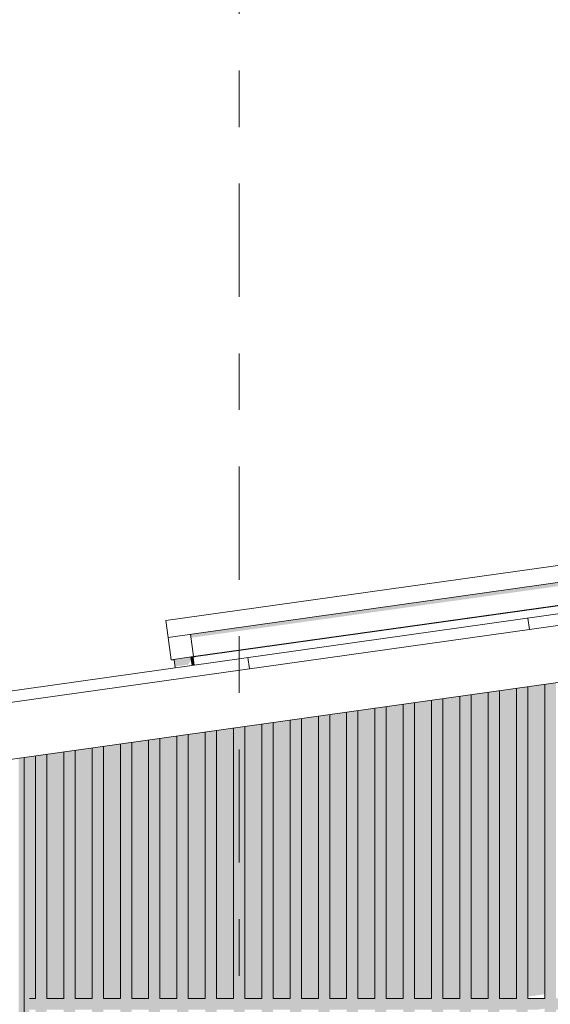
# Model space of a CAD drawing. Header units: metres. Extents: x -52 to 321, y -8 to 26.
# Tile 255 of 256: x 297.038 to 297.976, y 5.547 to 7.287. Entities that reach past the tile are written whole.
import ezdxf
from ezdxf.enums import TextEntityAlignment as Align

# ---------------------------------------------------------------- set-up
doc = ezdxf.new("R2010")
doc.units = ezdxf.units.M
doc.header["$MEASUREMENT"] = 0
doc.linetypes.add('Raster', pattern=[0.4, 0.2, -0.1, 0, -0.1])
for name, color, linetype in [('30 Dachaufbau', 7, 'Continuous'), ('50 Sanitäreinrichtung', 7, 'Continuous'), ('70 PV-Anlage', 7, 'Continuous'), ('90 Achsraster', 7, 'Continuous'), ('94 Genehmigungsplanung Bemaßung', 7, 'Continuous')]:
    doc.layers.add(name, color=color, linetype=linetype)
doc.styles.add('ERSTELLTER_STIL_1', font='arial.ttf')
doc.styles.add('ERSTELLTER_STIL_2', font='arial.ttf')
doc.dimstyles.new('ERSTELLTER_STIL__1', dxfattribs={"dimtxt": 0.25, "dimasz": 0.19, "dimexe": 0.18, "dimexo": 0.1, "dimgap": 0, "dimtad": 1, "dimtih": 1, "dimtoh": 1, "dimzin": 0, "dimdsep": 46, "dimtxsty": 'ERSTELLTER_STIL_2', "dimblk": 'ARROWHEAD_6', "dimblk1": 'ARROWHEAD_6', "dimblk2": 'ARROWHEAD_6', "dimcen": 0.09, "dimclrd": 7, "dimclre": 7, "dimclrt": 7, "dimazin": 0, "dimtfac": 1, "dimtdec": 4, "dimtmove": 0, "dimatfit": 3, "dimfxl": 1, "dimtolj": 1, "dimtzin": 0, "dimarcsym": 0})

# ---------------------------------------------------------------- blocks, each defined once
blk = doc.blocks.new('*X31', base_point=(33626.1154, -0.0027))
at = {"layer": '30 Dachaufbau', "color": 7, "linetype": 'Continuous', "lineweight": 13}
for p, q in [((297.9394, 6.2095), (297.9366, 6.2293)), ((297.9394, 6.2095), (297.9366, 6.2293)), ((297.4442, 6.1399), (297.4415, 6.1597)), ((297.4442, 6.1399), (297.4415, 6.1597))]:
    blk.add_line(p, q, dxfattribs=at)
blk = doc.blocks.new('Standard-Rastermarker[14]_2', base_point=(297.4261, 9.9973))
at = {"layer": '90 Achsraster', "color": 14, "linetype": 'Raster', "lineweight": 18, "true_color": 0xa80000}
blk.add_line((297.4261, 8.9973), (297.4261, -1.0027), dxfattribs=at)
at = {"layer": '90 Achsraster', "color": 14, "lineweight": 18, "true_color": 0xa80000, "style": 'ERSTELLTER_STIL_1'}
for tag, p in [('AC_MarkerText_1_0', (297.4261, 10.4973)), ('AC_MarkerText_1_1', (297.4261, -2.2027))]:
    blk.add_attdef(tag, text='', height=0.3, rotation=360, dxfattribs=at).set_placement(p, align=Align.TOP_CENTER)
blk = doc.blocks.new('*D46', base_point=(33626.1154, -0.0027))
at = {"layer": '94 Genehmigungsplanung Bemaßung', "color": 7, "linetype": 'Continuous', "lineweight": 13}
for p, q in [((297.0173, 8.775), (297.0173, 9.15)), ((297.4261, 8.775), (297.4261, 9.15)), ((297.1173, 9.0625), (296.9173, 8.8625)), ((297.5261, 9.0625), (297.3261, 8.8625)), ((296.8673, 8.9625), (297.0173, 8.9625)), ((297.0173, 8.9625), (297.4261, 8.9625))]:
    blk.add_line(p, q, dxfattribs=at)
at = {"layer": '94 Genehmigungsplanung Bemaßung', "color": 7, "lineweight": 13, "insert": (296.536, 9.0125), "char_height": 0.25, "attachment_point": 7, "style": 'ERSTELLTER_STIL_2'}
blk.add_mtext('\\A1;{\\pql;\\fArial|b0|i0|c0|p0;\\W1.000000;41}', dxfattribs=at)
blk = doc.blocks.new('ARROWHEAD_6')
at = {"color": 0, "linetype": 'Continuous', "lineweight": 0}
for p, q in [((-0.5, -0.5), (0.5, 0.5)), ((0, 0), (-1, 0))]:
    blk.add_line(p, q, dxfattribs=at)
blk = doc.blocks.new('*D55', base_point=(33626.1154, -0.0027))
at = {"layer": '94 Genehmigungsplanung Bemaßung', "color": 7, "linetype": 'Continuous', "lineweight": 13}
for p, q in [((297.0161, 9.1905), (297.0161, 9.5655)), ((312.8361, 9.1905), (312.8361, 9.5655)), ((297.1161, 9.478), (296.9161, 9.278)), ((312.7361, 9.278), (312.9361, 9.478)), ((296.8661, 9.378), (297.0161, 9.378)), ((297.0161, 9.378), (312.8361, 9.378)), ((312.8361, 9.378), (312.9861, 9.378))]:
    blk.add_line(p, q, dxfattribs=at)
at = {"layer": '94 Genehmigungsplanung Bemaßung', "color": 7, "lineweight": 13, "insert": (304.4971, 9.428), "char_height": 0.25, "attachment_point": 7, "style": 'ERSTELLTER_STIL_2'}
blk.add_mtext('\\A1;{\\pql;\\fArial|b0|i0|c0|p0;\\W1.000000;15,82}', dxfattribs=at)

msp = doc.modelspace()

# ---------------------------------------------------------------- hatches: boundary and pattern name
at = {"layer": '50 Sanitäreinrichtung', "linetype": 'Continuous', "lineweight": 0, "true_color": 0x000000}
for points in [[(297.0661, 3.3763), (297.0661, 3.3573), (297.0661, 3.3473), (297.109, 3.3473), (297.1161, 3.3573), (297.0861, 3.3573), (297.0861, 5.5373), (297.1161, 5.5373), (297.1161, 3.3573), (297.1161, 3.3473), (297.159, 3.3473), (297.1661, 3.3573), (297.1361, 3.3573), (297.1361, 5.5373), (297.1661, 5.5373), (297.1661, 3.3573), (297.1661, 3.3473), (297.209, 3.3473), (297.2161, 3.3573), (297.1861, 3.3573), (297.1861, 5.5373), (297.2161, 5.5373), (297.2161, 3.3573), (297.2161, 3.3473), (297.259, 3.3473), (297.2661, 3.3573), (297.2361, 3.3573), (297.2361, 5.5373), (297.2661, 5.5373), (297.2661, 3.3573), (297.2661, 3.3473), (297.309, 3.3473), (297.3161, 3.3573), (297.2861, 3.3573), (297.2861, 5.5373), (297.3161, 5.5373), (297.3161, 3.3573), (297.3161, 3.3473), (297.359, 3.3473), (297.3661, 3.3573), (297.3361, 3.3573), (297.3361, 5.5373), (297.3661, 5.5373), (297.3661, 3.3573), (297.3661, 3.3473), (297.409, 3.3473), (297.4161, 3.3573), (297.3861, 3.3573), (297.3861, 5.5373), (297.4161, 5.5373), (297.4161, 3.3573), (297.4161, 3.3473), (297.459, 3.3473), (297.4661, 3.3573), (297.4361, 3.3573), (297.4361, 5.5373), (297.4661, 5.5373), (297.4661, 3.3573), (297.4661, 3.3473), (297.509, 3.3473), (297.5161, 3.3573), (297.4861, 3.3573), (297.4861, 5.5373), (297.5161, 5.5373), (297.5161, 3.3573), (297.5161, 3.3473), (297.559, 3.3473), (297.5661, 3.3573), (297.5361, 3.3573), (297.5361, 5.5373), (297.5661, 5.5373), (297.5661, 3.3573), (297.5661, 3.3473), (297.609, 3.3473), (297.6161, 3.3573), (297.5861, 3.3573), (297.5861, 5.5373), (297.6161, 5.5373), (297.6161, 3.3573), (297.6161, 3.3473), (297.659, 3.3473), (297.6661, 3.3573), (297.6361, 3.3573), (297.6361, 5.5373), (297.6661, 5.5373), (297.6661, 3.3573), (297.6661, 3.3473), (297.709, 3.3473), (297.7161, 3.3573), (297.6861, 3.3573), (297.6861, 5.5373), (297.7161, 5.5373), (297.7161, 3.3573), (297.7161, 3.3473), (297.759, 3.3473), (297.7661, 3.3573), (297.7361, 3.3573), (297.7361, 5.5373), (297.7661, 5.5373), (297.7661, 5.511), (297.7676, 5.5112), (297.7661, 5.509), (297.7661, 3.3573), (297.7661, 3.3473), (297.809, 3.3473), (297.8161, 3.3573), (297.7861, 3.3573), (297.7861, 5.5373), (297.8161, 5.5373), (297.8161, 5.518), (297.8232, 5.519), (297.8161, 5.509), (297.8161, 3.3573), (297.8161, 3.3473), (297.859, 3.3473), (297.8661, 3.3573), (297.8361, 3.3573), (297.8361, 5.5373), (297.8661, 5.5373), (297.8661, 5.525), (297.8787, 5.5268), (297.8661, 5.509), (297.8661, 3.3573), (297.8661, 3.3473), (297.909, 3.3473), (297.9161, 3.3573), (297.8861, 3.3573), (297.8861, 5.5373), (297.9161, 5.5373), (297.9161, 5.529), (297.9302, 5.529), (297.9161, 5.509), (297.9161, 3.3573), (297.9161, 3.3473), (297.959, 3.3473), (297.9661, 3.3573), (297.9361, 3.3573), (297.9361, 5.5373), (297.953, 5.5373), (297.9661, 5.5391), (297.9661, 5.5373), (297.9661, 5.529), (297.9802, 5.529), (297.9661, 5.509), (297.9661, 3.3573), (297.9661, 3.3473), (298.009, 3.3473), (298.0161, 3.3573), (297.9861, 3.3573), (297.9861, 5.5373), (298.0019, 5.5373), (298.0073, 5.5449), (298.0161, 5.5461), (298.0161, 5.5373), (298.0161, 5.529), (298.0302, 5.529), (298.0161, 5.509), (298.0161, 3.3573), (298.0161, 3.3473), (298.059, 3.3473), (298.0661, 3.3573), (298.0361, 3.3573), (298.0361, 5.5373), (298.0519, 5.5373), (298.0628, 5.5527), (298.0661, 5.5531), (298.0661, 5.5373), (298.0661, 5.529), (298.0802, 5.529), (298.0661, 5.509), (298.0661, 3.3573), (298.0661, 3.3473), (298.109, 3.3473), (298.1161, 3.3573), (298.0861, 3.3573), (298.0861, 5.5373), (298.1019, 5.5373), (298.1161, 5.5573), (298.0861, 5.5573), (298.0861, 6.1291), (298.0661, 6.1263), (298.0661, 5.5573), (298.0361, 5.5573), (298.0361, 6.1221), (298.0161, 6.1193), (298.0161, 5.5573), (297.9861, 5.5573), (297.9861, 6.115), (297.9661, 6.1122), (297.9661, 5.5573), (297.9361, 5.5573), (297.9361, 6.108), (297.9161, 6.1052), (297.9161, 5.5573), (297.8861, 5.5573), (297.8861, 6.101), (297.8661, 6.0982), (297.8661, 5.5573), (297.8361, 5.5573), (297.8361, 6.094), (297.8161, 6.0912), (297.8161, 5.5573), (297.7861, 5.5573), (297.7861, 6.0869), (297.7661, 6.0841), (297.7661, 5.5573), (297.7361, 5.5573), (297.7361, 6.0799), (297.7161, 6.0771), (297.7161, 5.5573), (297.6861, 5.5573), (297.6861, 6.0729), (297.6661, 6.0701), (297.6661, 5.5573), (297.6361, 5.5573), (297.6361, 6.0659), (297.6161, 6.063), (297.6161, 5.5573), (297.5861, 5.5573), (297.5861, 6.0588), (297.5661, 6.056), (297.5661, 5.5573), (297.5361, 5.5573), (297.5361, 6.0518), (297.5161, 6.049), (297.5161, 5.5573), (297.4861, 5.5573), (297.4861, 6.0448), (297.4661, 6.042), (297.4661, 5.5573), (297.4361, 5.5573), (297.4361, 6.0378), (297.4161, 6.0349), (297.4161, 5.5573), (297.3861, 5.5573), (297.3861, 6.0307), (297.3661, 6.0279), (297.3661, 5.5573), (297.3361, 5.5573), (297.3361, 6.0237), (297.3161, 6.0209), (297.3161, 5.5573), (297.2861, 5.5573), (297.2861, 6.0167), (297.2661, 6.0139), (297.2661, 5.5573), (297.2361, 5.5573), (297.2361, 6.0096), (297.2161, 6.0068), (297.2161, 5.5573), (297.1861, 5.5573), (297.1861, 6.0026), (297.1661, 5.9998), (297.1661, 5.5573), (297.1361, 5.5573), (297.1361, 5.9956), (297.1161, 5.9928), (297.1161, 5.5573), (297.0861, 5.5573), (297.0861, 5.9886), (297.0754, 5.9871), (297.0754, 3.3763)], [(297.9361, 6.108), (297.9361, 5.5603), (297.9661, 5.5646), (297.9661, 6.1122)], [(297.7861, 6.0869), (297.7861, 5.5573), (297.8161, 5.5573), (297.8161, 6.0912)], [(297.8361, 6.094), (297.8361, 5.5573), (297.8661, 5.5573), (297.8661, 6.0982)], [(297.8861, 5.5573), (297.9141, 5.5573), (297.9161, 5.5575), (297.9161, 6.1052), (297.8861, 6.101)], [(297.6861, 6.0729), (297.6861, 5.5573), (297.7161, 5.5573), (297.7161, 6.0771)], [(297.7361, 6.0799), (297.7361, 5.5573), (297.7661, 5.5573), (297.7661, 6.0841)], [(297.5361, 6.0518), (297.5361, 5.5573), (297.5661, 5.5573), (297.5661, 6.056)], [(297.5861, 6.0588), (297.5861, 5.5573), (297.6161, 5.5573), (297.6161, 6.063)], [(297.6361, 6.0659), (297.6361, 5.5573), (297.6661, 5.5573), (297.6661, 6.0701)], [(297.4361, 6.0378), (297.4361, 5.5573), (297.4661, 5.5573), (297.4661, 6.042)], [(297.4861, 6.0448), (297.4861, 5.5573), (297.5161, 5.5573), (297.5161, 6.049)], [(297.2861, 6.0167), (297.2861, 5.5573), (297.3161, 5.5573), (297.3161, 6.0209)], [(297.3361, 6.0237), (297.3361, 5.5573), (297.3661, 5.5573), (297.3661, 6.0279)], [(297.3861, 6.0307), (297.3861, 5.5573), (297.4161, 5.5573), (297.4161, 6.0349)], [(297.1861, 6.0026), (297.1861, 5.5573), (297.2161, 5.5573), (297.2161, 6.0068)], [(297.2361, 6.0096), (297.2361, 5.5573), (297.2661, 5.5573), (297.2661, 6.0139)], [(297.0554, 5.9843), (297.0461, 5.9829), (297.0461, 5.4472), (297.0554, 5.4366), (297.0554, 5.5373), (297.0661, 5.5373), (297.0661, 5.4245), (297.0707, 5.4192), (297.0707, 3.3763), (297.0754, 3.3763), (297.0754, 5.9871), (297.0661, 5.9858), (297.0661, 5.5573), (297.0554, 5.5573)], [(297.0861, 5.9886), (297.0861, 5.5573), (297.1161, 5.5573), (297.1161, 5.9928)], [(297.1361, 5.9956), (297.1361, 5.5573), (297.1661, 5.5573), (297.1661, 5.9998)], [(297.0361, 5.9815), (297.0361, 5.4585), (297.0461, 5.4472), (297.0461, 5.9829)], [(297.0554, 5.9843), (297.0554, 5.5573), (297.0661, 5.5573), (297.0661, 5.9858)]]:
    msp.add_hatch(color=18, dxfattribs=at).paths.add_polyline_path(points)
at = {"layer": '70 PV-Anlage', "linetype": 'Continuous', "lineweight": 0, "true_color": 0x000000}
for points in [[(297.3401, 6.2009), (297.341, 6.1946), (298.8799, 6.4109), (298.8846, 6.3775), (298.8905, 6.3784), (298.8849, 6.418)], [(297.3457, 6.1613), (297.3457, 6.1613), (298.8906, 6.3784), (298.8905, 6.3784)], [(297.3459, 6.1613), (297.3459, 6.1613), (298.8907, 6.3784), (298.8906, 6.3784)], [(297.346, 6.1613), (297.346, 6.1613), (298.8908, 6.3784), (298.8907, 6.3784)], [(297.3461, 6.1613), (297.3461, 6.1613), (298.8909, 6.3784), (298.8908, 6.3784)], [(297.3462, 6.1613), (297.3462, 6.1613), (298.891, 6.3784), (298.8909, 6.3784)], [(298.8103, 6.367), (297.3463, 6.1613), (297.3463, 6.1613), (298.8911, 6.3784), (298.891, 6.3784)], [(297.3464, 6.1613), (297.3464, 6.1613), (298.8912, 6.3784), (298.8911, 6.3784)], [(298.8912, 6.3784), (297.3465, 6.1613), (297.3465, 6.1613), (298.8103, 6.367), (298.8913, 6.3784)], [(298.8913, 6.3784), (297.3466, 6.1613), (297.3466, 6.1613), (298.8914, 6.3784)], [(298.8914, 6.3784), (297.3467, 6.1613), (297.3467, 6.1613), (298.8915, 6.3784)], [(298.8915, 6.3784), (297.3468, 6.1613), (297.3468, 6.1613), (298.8916, 6.3784)], [(298.8916, 6.3784), (297.3469, 6.1613), (297.3469, 6.1613), (298.8918, 6.3784)], [(298.8918, 6.3784), (297.347, 6.1613), (297.347, 6.1613), (298.8919, 6.3784)], [(297.3472, 6.1613), (297.3472, 6.1613), (298.892, 6.3784), (298.8919, 6.3784)], [(297.3473, 6.1613), (297.3473, 6.1613), (298.8921, 6.3784), (298.892, 6.3784), (298.8103, 6.3669)], [(297.3474, 6.1613), (297.3474, 6.1613), (298.8103, 6.3669), (298.8922, 6.3784), (298.8921, 6.3784), (298.8103, 6.3669)], [(298.8922, 6.3784), (297.3475, 6.1613), (297.3475, 6.1613), (298.8923, 6.3784)], [(297.3476, 6.1613), (297.3476, 6.1613), (298.8924, 6.3784), (298.8923, 6.3784), (298.8103, 6.3668)], [(298.8924, 6.3784), (297.3477, 6.1613), (297.3477, 6.1613), (298.8925, 6.3784)], [(297.3478, 6.1613), (297.3478, 6.1613), (298.8926, 6.3784), (298.8925, 6.3784), (298.8103, 6.3668)], [(297.3479, 6.1613), (297.3479, 6.1613), (298.8927, 6.3784), (298.8926, 6.3784)], [(297.348, 6.1613), (297.348, 6.1613), (298.8928, 6.3784), (298.8927, 6.3784), (298.8103, 6.3668)], [(297.3481, 6.1613), (297.3481, 6.1613), (298.893, 6.3784), (298.8928, 6.3784), (298.8103, 6.3668)], [(297.3482, 6.1613), (297.3482, 6.1613), (298.8931, 6.3784), (298.893, 6.3784)], [(298.8931, 6.3784), (297.3483, 6.1613), (297.3483, 6.1613), (298.8932, 6.3784)], [(297.3485, 6.1613), (297.3485, 6.1613), (298.8933, 6.3784), (298.8932, 6.3784)], [(298.8933, 6.3784), (297.3486, 6.1613), (297.3486, 6.1613), (298.8934, 6.3784)], [(298.8934, 6.3784), (297.3487, 6.1613), (297.3487, 6.1613), (298.8935, 6.3784)], [(298.8935, 6.3784), (297.3488, 6.1613), (297.3488, 6.1613), (298.8936, 6.3784)], [(297.3489, 6.1613), (297.3489, 6.1613), (298.8103, 6.3667), (298.8937, 6.3784), (298.8936, 6.3784), (298.8103, 6.3667)], [(297.349, 6.1613), (297.349, 6.1613), (298.8938, 6.3784), (298.8937, 6.3784)], [(297.3491, 6.1613), (297.3491, 6.1613), (298.8939, 6.3784), (298.8938, 6.3784), (298.8103, 6.3666)], [(298.8939, 6.3784), (297.3492, 6.1613), (297.3492, 6.1613), (298.894, 6.3784)], [(298.894, 6.3784), (297.3493, 6.1613), (297.3493, 6.1613), (298.8941, 6.3784)], [(298.8941, 6.3784), (297.3494, 6.1613), (297.3494, 6.1613), (298.8943, 6.3784)], [(297.311, 6.1564), (297.3127, 6.1439), (297.3356, 6.1471), (297.3406, 6.1542), (297.3416, 6.1543), (297.3407, 6.1606)], [(297.3456, 6.1613), (297.3407, 6.1606), (297.3407, 6.1606), (297.3458, 6.1613)], [(297.3407, 6.1606), (297.3428, 6.1458), (297.3429, 6.1458), (297.3408, 6.1606)], [(297.3407, 6.1606), (297.3419, 6.1516), (297.3428, 6.1458)], [(297.3458, 6.1613), (297.3408, 6.1606), (297.3408, 6.1606), (297.3459, 6.1613)], [(297.3408, 6.1606), (297.3429, 6.1458), (297.343, 6.1458), (297.3409, 6.1606)], [(297.3409, 6.1606), (297.3409, 6.1606), (297.346, 6.1613), (297.3459, 6.1613)], [(297.3409, 6.1606), (297.343, 6.1458), (297.3431, 6.1459), (297.341, 6.1606)], [(297.341, 6.1606), (297.341, 6.1606), (297.3461, 6.1613), (297.346, 6.1613)], [(297.341, 6.1606), (297.3431, 6.1459), (297.3432, 6.1459), (297.3411, 6.1606)], [(297.3411, 6.1606), (297.3411, 6.1606), (297.3462, 6.1613), (297.3461, 6.1613)], [(297.3411, 6.1606), (297.3432, 6.1459), (297.3433, 6.1459), (297.3412, 6.1606)], [(297.3412, 6.1606), (297.3412, 6.1606), (297.3463, 6.1613), (297.3462, 6.1613)], [(297.3412, 6.1606), (297.3433, 6.1459), (297.3434, 6.1459), (297.3413, 6.1606)], [(297.3413, 6.1606), (297.3413, 6.1606), (297.3464, 6.1613), (297.3463, 6.1613)], [(297.3413, 6.1606), (297.3434, 6.1459), (297.3435, 6.1459), (297.3414, 6.1606)], [(297.3464, 6.1613), (297.3415, 6.1606), (297.3415, 6.1606), (297.3465, 6.1613)], [(297.3415, 6.1606), (297.3435, 6.1459), (297.3436, 6.1459), (297.3416, 6.1606)], [(297.3416, 6.1606), (297.3416, 6.1606), (297.3466, 6.1613), (297.3465, 6.1613)], [(297.3416, 6.1606), (297.3436, 6.1459), (297.3437, 6.146), (297.3417, 6.1606)], [(297.3417, 6.1606), (297.3417, 6.1606), (297.3467, 6.1613), (297.3466, 6.1613)], [(297.3417, 6.1606), (297.3437, 6.146), (297.3438, 6.146), (297.3418, 6.1606)], [(297.3418, 6.1606), (297.3418, 6.1606), (297.3468, 6.1613), (297.3467, 6.1613)], [(297.3418, 6.1606), (297.3438, 6.146), (297.3439, 6.146), (297.3419, 6.1606)], [(297.3419, 6.1606), (297.3419, 6.1606), (297.3469, 6.1613), (297.3468, 6.1613)], [(297.3419, 6.1606), (297.3439, 6.146), (297.344, 6.146), (297.342, 6.1606)], [(297.342, 6.1606), (297.342, 6.1606), (297.3471, 6.1613), (297.3469, 6.1613)], [(297.342, 6.1606), (297.344, 6.146), (297.3441, 6.146), (297.3421, 6.1606)], [(297.3421, 6.1606), (297.3421, 6.1606), (297.3472, 6.1613), (297.3471, 6.1613)], [(297.3421, 6.1606), (297.3442, 6.146), (297.3442, 6.146), (297.3422, 6.1606)], [(297.3422, 6.1606), (297.3422, 6.1606), (297.3473, 6.1613), (297.3472, 6.1613)], [(297.3422, 6.1606), (297.3443, 6.146), (297.3444, 6.146), (297.3423, 6.1606)], [(297.3423, 6.1606), (297.3423, 6.1606), (297.3474, 6.1613), (297.3473, 6.1613)], [(297.3423, 6.1606), (297.3444, 6.146), (297.3445, 6.1461), (297.3424, 6.1606)], [(297.3424, 6.1606), (297.3424, 6.1606), (297.3475, 6.1613), (297.3474, 6.1613)], [(297.3424, 6.1606), (297.3445, 6.1461), (297.3446, 6.1461), (297.3425, 6.1606)], [(297.3425, 6.1606), (297.3425, 6.1606), (297.3476, 6.1613), (297.3475, 6.1613)], [(297.3425, 6.1606), (297.3446, 6.1461), (297.3447, 6.1461), (297.3426, 6.1606)], [(297.3426, 6.1606), (297.3426, 6.1606), (297.3477, 6.1613), (297.3476, 6.1613)], [(297.3426, 6.1606), (297.3447, 6.1461), (297.3448, 6.1461), (297.3427, 6.1606)], [(297.3428, 6.1606), (297.3428, 6.1606), (297.3478, 6.1613), (297.3477, 6.1613)], [(297.3428, 6.1606), (297.3448, 6.1461), (297.3449, 6.1461), (297.3429, 6.1606)], [(297.3429, 6.1606), (297.3429, 6.1606), (297.3479, 6.1613), (297.3478, 6.1613)], [(297.3429, 6.1606), (297.3449, 6.1461), (297.345, 6.1461), (297.343, 6.1606)], [(297.3479, 6.1613), (297.343, 6.1606), (297.343, 6.1606), (297.348, 6.1613)], [(297.343, 6.1606), (297.345, 6.1461), (297.3451, 6.1461), (297.3431, 6.1606)], [(297.3431, 6.1606), (297.3431, 6.1606), (297.3481, 6.1613), (297.348, 6.1613)], [(297.3431, 6.1606), (297.3451, 6.1461), (297.3452, 6.1462), (297.3432, 6.1606)], [(297.3432, 6.1606), (297.3432, 6.1606), (297.3482, 6.1613), (297.3481, 6.1613)], [(297.3432, 6.1606), (297.3452, 6.1462), (297.3453, 6.1462), (297.3433, 6.1606)], [(297.3433, 6.1606), (297.3433, 6.1606), (297.3484, 6.1613), (297.3482, 6.1613)], [(297.3433, 6.1606), (297.3453, 6.1462), (297.3454, 6.1462), (297.3434, 6.1606)], [(297.3434, 6.1606), (297.3434, 6.1606), (297.3485, 6.1613), (297.3484, 6.1613)], [(297.3434, 6.1606), (297.3454, 6.1462), (297.3455, 6.1462), (297.3435, 6.1606)], [(297.3435, 6.1606), (297.3435, 6.1606), (297.3486, 6.1613), (297.3485, 6.1613)], [(297.3435, 6.1606), (297.3455, 6.1462), (297.3456, 6.1462), (297.3436, 6.1606)], [(297.3436, 6.1606), (297.3436, 6.1606), (297.3487, 6.1613), (297.3486, 6.1613)], [(297.3436, 6.1606), (297.3456, 6.1462), (297.3457, 6.1462), (297.3437, 6.1606)], [(297.3437, 6.1606), (297.3437, 6.1606), (297.3488, 6.1613), (297.3487, 6.1613)], [(297.3437, 6.1606), (297.3457, 6.1462), (297.3458, 6.1463), (297.3438, 6.1606)], [(297.3438, 6.1606), (297.3438, 6.1606), (297.3489, 6.1613), (297.3488, 6.1613)], [(297.3438, 6.1606), (297.3459, 6.1463), (297.346, 6.1463), (297.3439, 6.1606)], [(297.3439, 6.1606), (297.344, 6.1606), (297.349, 6.1613), (297.3489, 6.1613)], [(297.344, 6.1606), (297.346, 6.1463), (297.3461, 6.1463), (297.344, 6.1606)], [(297.3441, 6.1606), (297.3441, 6.1606), (297.3491, 6.1613), (297.349, 6.1613)], [(297.3441, 6.1606), (297.3461, 6.1463), (297.3462, 6.1463), (297.3442, 6.1606)], [(297.3442, 6.1606), (297.3442, 6.1606), (297.3492, 6.1613), (297.3491, 6.1613)], [(297.3442, 6.1606), (297.3462, 6.1463), (297.3463, 6.1463), (297.3443, 6.1606)], [(297.3443, 6.1606), (297.3443, 6.1606), (297.3493, 6.1613), (297.3492, 6.1613)], [(297.3443, 6.1606), (297.3463, 6.1463), (297.3464, 6.1463), (297.3444, 6.1606)], [(297.3444, 6.1606), (297.3444, 6.1606), (297.3494, 6.1613), (297.3493, 6.1613)], [(297.3444, 6.1606), (297.3464, 6.1463), (297.3465, 6.1463), (297.3445, 6.1606)], [(297.3456, 6.1613), (297.3457, 6.1613), (297.3457, 6.1613)], [(297.3458, 6.1613), (297.3459, 6.1613), (297.3459, 6.1613)], [(297.3459, 6.1613), (297.346, 6.1613), (297.346, 6.1613), (297.3459, 6.1613)], [(297.346, 6.1613), (297.3461, 6.1613), (297.3461, 6.1613)], [(297.3462, 6.1613), (297.3461, 6.1613), (297.3462, 6.1613)], [(297.3462, 6.1613), (297.3463, 6.1613), (297.3463, 6.1613)], [(297.3463, 6.1613), (297.3464, 6.1613), (297.3464, 6.1613)], [(297.3465, 6.1613), (297.3464, 6.1613), (297.3465, 6.1613)], [(297.3465, 6.1613), (297.3466, 6.1613), (297.3466, 6.1613)], [(297.3466, 6.1613), (297.3467, 6.1613), (297.3467, 6.1613)], [(297.3467, 6.1613), (297.3468, 6.1613), (297.3468, 6.1613)], [(297.3468, 6.1613), (297.3469, 6.1613), (297.3469, 6.1613)], [(297.3469, 6.1613), (297.347, 6.1613), (297.347, 6.1613)], [(297.3471, 6.1613), (297.3472, 6.1613), (297.3472, 6.1613)], [(297.3472, 6.1613), (297.3473, 6.1613), (297.3473, 6.1613)], [(297.3473, 6.1613), (297.3474, 6.1613), (297.3474, 6.1613)], [(297.3474, 6.1613), (297.3475, 6.1613), (297.3475, 6.1613)], [(297.3475, 6.1613), (297.3476, 6.1613), (297.3476, 6.1613)], [(297.3476, 6.1613), (297.3477, 6.1613), (297.3477, 6.1613)], [(297.3477, 6.1613), (297.3478, 6.1613), (297.3478, 6.1613)], [(297.3478, 6.1613), (297.3479, 6.1613), (297.3479, 6.1613)], [(297.348, 6.1613), (297.348, 6.1613), (297.348, 6.1613)], [(297.348, 6.1613), (297.3481, 6.1613), (297.3481, 6.1613)], [(297.3481, 6.1613), (297.3482, 6.1613), (297.3482, 6.1613)], [(297.3482, 6.1613), (297.3483, 6.1613), (297.3483, 6.1613)], [(297.3484, 6.1613), (297.3485, 6.1613), (297.3485, 6.1613)], [(297.3485, 6.1613), (297.3486, 6.1613), (297.3486, 6.1613)], [(297.3486, 6.1613), (297.3487, 6.1613), (297.3487, 6.1613)], [(297.3487, 6.1613), (297.3488, 6.1613), (297.3488, 6.1613)], [(297.3489, 6.1613), (297.3488, 6.1613), (297.3489, 6.1613)], [(297.3489, 6.1613), (297.349, 6.1613), (297.349, 6.1613)], [(297.349, 6.1613), (297.3491, 6.1613), (297.3491, 6.1613)], [(297.3491, 6.1613), (297.3492, 6.1613), (297.3492, 6.1613)], [(297.3492, 6.1613), (297.3493, 6.1613), (297.3493, 6.1613)], [(297.3493, 6.1613), (297.3494, 6.1613), (297.3494, 6.1613)], [(297.311, 6.1564), (297.306, 6.1557), (297.3061, 6.1557), (297.311, 6.1564)], [(297.311, 6.1564), (297.3061, 6.1557), (297.3062, 6.1557), (297.311, 6.1564)], [(297.3062, 6.1557), (297.3064, 6.1557), (297.311, 6.1563), (297.311, 6.1564)], [(297.3064, 6.1557), (297.3065, 6.1557), (297.311, 6.1563), (297.311, 6.1563)], [(297.311, 6.1563), (297.3065, 6.1557), (297.3066, 6.1557), (297.311, 6.1563)], [(297.3066, 6.1557), (297.3067, 6.1557), (297.311, 6.1563), (297.311, 6.1563)], [(297.3067, 6.1557), (297.3068, 6.1557), (297.311, 6.1563), (297.311, 6.1563)], [(297.3068, 6.1557), (297.3069, 6.1557), (297.311, 6.1563), (297.311, 6.1563)], [(297.3069, 6.1557), (297.307, 6.1557), (297.311, 6.1563), (297.311, 6.1563)], [(297.307, 6.1557), (297.3071, 6.1557), (297.311, 6.1562), (297.311, 6.1563)], [(297.3071, 6.1557), (297.3072, 6.1557), (297.311, 6.1562), (297.311, 6.1562)], [(297.3072, 6.1557), (297.3073, 6.1557), (297.311, 6.1562), (297.311, 6.1562)], [(297.3073, 6.1557), (297.3074, 6.1557), (297.311, 6.1562), (297.311, 6.1562)], [(297.3074, 6.1557), (297.3076, 6.1557), (297.311, 6.1562), (297.311, 6.1562)], [(297.3076, 6.1557), (297.3077, 6.1557), (297.311, 6.1562), (297.311, 6.1562)], [(297.3077, 6.1557), (297.3078, 6.1557), (297.311, 6.1562), (297.311, 6.1562)], [(297.3078, 6.1557), (297.3079, 6.1557), (297.311, 6.1561), (297.311, 6.1562)], [(297.3079, 6.1557), (297.308, 6.1557), (297.311, 6.1561), (297.311, 6.1561)], [(297.308, 6.1557), (297.3081, 6.1557), (297.311, 6.1561), (297.311, 6.1561)], [(297.3081, 6.1557), (297.3082, 6.1557), (297.311, 6.1561), (297.311, 6.1561)], [(297.3082, 6.1557), (297.3083, 6.1557), (297.311, 6.1561), (297.311, 6.1561)], [(297.3083, 6.1557), (297.3084, 6.1557), (297.311, 6.1561), (297.311, 6.1561)], [(297.3084, 6.1557), (297.3085, 6.1557), (297.311, 6.1561), (297.311, 6.1561)], [(297.3085, 6.1557), (297.3086, 6.1557), (297.311, 6.156), (297.311, 6.1561)], [(297.3086, 6.1557), (297.3087, 6.1557), (297.311, 6.156), (297.311, 6.156)], [(297.3087, 6.1557), (297.3089, 6.1557), (297.311, 6.156), (297.311, 6.156)], [(297.3089, 6.1557), (297.309, 6.1557), (297.311, 6.156), (297.311, 6.156)], [(297.309, 6.1557), (297.3091, 6.1557), (297.311, 6.156), (297.311, 6.156)], [(297.3091, 6.1557), (297.3092, 6.1557), (297.311, 6.156), (297.311, 6.156)], [(297.311, 6.156), (297.3092, 6.1557), (297.3093, 6.1557), (297.311, 6.1559)], [(297.3093, 6.1557), (297.3094, 6.1557), (297.311, 6.1559), (297.311, 6.1559)], [(297.3094, 6.1557), (297.3095, 6.1557), (297.3111, 6.1559), (297.311, 6.1559)], [(297.3095, 6.1557), (297.3096, 6.1557), (297.3111, 6.1559), (297.3111, 6.1559)], [(297.3096, 6.1557), (297.3097, 6.1557), (297.3111, 6.1559), (297.3111, 6.1559)], [(297.3097, 6.1557), (297.3098, 6.1557), (297.3111, 6.1559), (297.3111, 6.1559)]]:
    msp.add_hatch(color=18, dxfattribs=at).paths.add_polyline_path(points)

# ---------------------------------------------------------------- linework, layer by layer
at = {"layer": '30 Dachaufbau', "color": 7, "linetype": 'Continuous', "lineweight": 13}
for p, q in [((296.4512, 6.0205), (304.9261, 7.2116)), ((304.9261, 7.1914), (296.454, 6.0007)), ((304.9261, 7.0904), (296.4679, 5.9017))]:
    msp.add_line(p, q, dxfattribs=at)
at = {"layer": '50 Sanitäreinrichtung', "color": 251, "linetype": 'Continuous', "lineweight": 18, "true_color": 0x5f5f5f}
for p, q in [((297.9361, 5.5573), (297.9361, 6.108)), ((297.9661, 5.5573), (297.9661, 6.1122)), ((297.8161, 5.5573), (297.8161, 6.0912)), ((297.8361, 5.5573), (297.8361, 6.094)), ((297.8661, 5.5573), (297.8661, 6.0982)), ((297.8861, 5.5573), (297.8861, 6.101)), ((297.9161, 5.5573), (297.9161, 6.1052)), ((297.7161, 5.5573), (297.7161, 6.0771)), ((297.7361, 5.5573), (297.7361, 6.0799)), ((297.7661, 5.5573), (297.7661, 6.0841)), ((297.7861, 5.5573), (297.7861, 6.0869)), ((297.5661, 5.5573), (297.5661, 6.056)), ((297.5861, 5.5573), (297.5861, 6.0588)), ((297.6161, 5.5573), (297.6161, 6.063)), ((297.6361, 5.5573), (297.6361, 6.0659)), ((297.6661, 5.5573), (297.6661, 6.0701)), ((297.6861, 5.5573), (297.6861, 6.0729)), ((297.4661, 5.5573), (297.4661, 6.042)), ((297.4861, 5.5573), (297.4861, 6.0448)), ((297.5161, 5.5573), (297.5161, 6.049)), ((297.5361, 5.5573), (297.5361, 6.0518)), ((297.3161, 5.5573), (297.3161, 6.0209)), ((297.3361, 5.5573), (297.3361, 6.0237)), ((297.3661, 5.5573), (297.3661, 6.0279)), ((297.3861, 5.5573), (297.3861, 6.0307)), ((297.4161, 5.5573), (297.4161, 6.0349)), ((297.4361, 5.5573), (297.4361, 6.0378)), ((297.2161, 5.5573), (297.2161, 6.0068)), ((297.2361, 5.5573), (297.2361, 6.0096)), ((297.2661, 5.5573), (297.2661, 6.0139)), ((297.2861, 5.5573), (297.2861, 6.0167)), ((297.0861, 5.5573), (297.0861, 5.9886)), ((297.1161, 5.5573), (297.1161, 5.9928)), ((297.1361, 5.5573), (297.1361, 5.9956)), ((297.1661, 5.5573), (297.1661, 5.9998)), ((297.1861, 5.5573), (297.1861, 6.0026)), ((297.0461, 5.9829), (297.0461, 3.3763)), ((297.0661, 5.5573), (297.0661, 5.9858)), ((297.0661, 5.5573), (297.0554, 5.5573)), ((297.1161, 5.5573), (297.0861, 5.5573)), ((297.1111, 5.5567), (297.1111, 5.5569)), ((297.1161, 5.5567), (297.1161, 5.5569)), ((297.1661, 5.5573), (297.1361, 5.5573)), ((297.1361, 5.5567), (297.1361, 5.5569)), ((297.1411, 5.5567), (297.1411, 5.5569)), ((297.1611, 5.5566), (297.1611, 5.5568)), ((297.1661, 5.5566), (297.1661, 5.5568)), ((297.2161, 5.5573), (297.1861, 5.5573)), ((297.1861, 5.5566), (297.1861, 5.5567)), ((297.1911, 5.5566), (297.1911, 5.5567)), ((297.2111, 5.5565), (297.2111, 5.5566)), ((297.2161, 5.5565), (297.2161, 5.5566)), ((297.2661, 5.5573), (297.2361, 5.5573)), ((297.2361, 5.5565), (297.2361, 5.5566)), ((297.2411, 5.5565), (297.2411, 5.5566)), ((297.2611, 5.5564), (297.2611, 5.5565)), ((297.2661, 5.5564), (297.2661, 5.5565)), ((297.3161, 5.5573), (297.2861, 5.5573)), ((297.3661, 5.5573), (297.3361, 5.5573)), ((297.4161, 5.5573), (297.3861, 5.5573)), ((297.4661, 5.5573), (297.4361, 5.5573)), ((297.5161, 5.5573), (297.4861, 5.5573)), ((297.5661, 5.5573), (297.5361, 5.5573)), ((297.6161, 5.5573), (297.5861, 5.5573)), ((297.6661, 5.5573), (297.6361, 5.5573)), ((297.7161, 5.5573), (297.6861, 5.5573)), ((297.7661, 5.5573), (297.7361, 5.5573)), ((297.8161, 5.5573), (297.7861, 5.5573)), ((297.8661, 5.5573), (297.8361, 5.5573)), ((297.9161, 5.5573), (297.8861, 5.5573)), ((297.9661, 5.5573), (297.9361, 5.5573))]:
    msp.add_line(p, q, dxfattribs=at)
at = {"layer": '70 PV-Anlage', "color": 7, "linetype": 'Continuous', "lineweight": 13}
for p, q in [((298.9961, 6.4639), (297.2963, 6.225)), ((299.0003, 6.4342), (297.3005, 6.1953)), ((298.8905, 6.3784), (297.3456, 6.1613)), ((298.8906, 6.3784), (297.3457, 6.1613)), ((298.8907, 6.3784), (297.3459, 6.1613)), ((298.8908, 6.3784), (297.346, 6.1613)), ((298.8909, 6.3784), (297.3461, 6.1613)), ((298.891, 6.3784), (297.3462, 6.1613)), ((298.8911, 6.3784), (297.3463, 6.1613)), ((298.8912, 6.3784), (297.3464, 6.1613)), ((298.8913, 6.3784), (297.3465, 6.1613)), ((298.8914, 6.3784), (297.3466, 6.1613)), ((298.8915, 6.3784), (297.3467, 6.1613)), ((298.8916, 6.3784), (297.3468, 6.1613)), ((298.8918, 6.3784), (297.3469, 6.1613)), ((298.8919, 6.3784), (297.347, 6.1613)), ((298.892, 6.3784), (297.3472, 6.1613)), ((298.8921, 6.3784), (297.3473, 6.1613)), ((298.8922, 6.3784), (297.3474, 6.1613)), ((298.8923, 6.3784), (297.3475, 6.1613)), ((298.8924, 6.3784), (297.3476, 6.1613)), ((298.8925, 6.3784), (297.3477, 6.1613)), ((298.8926, 6.3784), (297.3478, 6.1613)), ((298.8927, 6.3784), (297.3479, 6.1613)), ((298.8928, 6.3784), (297.348, 6.1613)), ((298.893, 6.3784), (297.3481, 6.1613)), ((298.8931, 6.3784), (297.3482, 6.1613)), ((298.8932, 6.3784), (297.3483, 6.1613)), ((298.8933, 6.3784), (297.3485, 6.1613)), ((298.8934, 6.3784), (297.3486, 6.1613)), ((298.8935, 6.3784), (297.3487, 6.1613)), ((298.8936, 6.3784), (297.3488, 6.1613)), ((298.8937, 6.3784), (297.3489, 6.1613)), ((298.8938, 6.3784), (297.349, 6.1613)), ((298.8939, 6.3784), (297.3491, 6.1613)), ((298.894, 6.3784), (297.3492, 6.1613)), ((298.8941, 6.3784), (297.3493, 6.1613)), ((298.8943, 6.3784), (297.3494, 6.1613)), ((297.3005, 6.1953), (297.2963, 6.225)), ((297.306, 6.1557), (297.3005, 6.1953)), ((297.3456, 6.1613), (297.3401, 6.2009)), ((297.3456, 6.1613), (297.306, 6.1557)), ((297.3428, 6.1458), (297.3407, 6.1606)), ((297.3408, 6.1606), (297.3407, 6.1606)), ((297.3408, 6.1606), (297.3457, 6.1613)), ((297.3429, 6.1458), (297.3408, 6.1606)), ((297.3409, 6.1606), (297.3408, 6.1606)), ((297.3409, 6.1606), (297.3459, 6.1613)), ((297.343, 6.1458), (297.3409, 6.1606)), ((297.341, 6.1606), (297.3409, 6.1606)), ((297.341, 6.1606), (297.346, 6.1613)), ((297.3431, 6.1459), (297.341, 6.1606)), ((297.3411, 6.1606), (297.341, 6.1606)), ((297.3411, 6.1606), (297.3461, 6.1613)), ((297.3432, 6.1459), (297.3411, 6.1606)), ((297.3412, 6.1606), (297.3411, 6.1606)), ((297.3412, 6.1606), (297.3462, 6.1613)), ((297.3433, 6.1459), (297.3412, 6.1606)), ((297.3413, 6.1606), (297.3412, 6.1606)), ((297.3413, 6.1606), (297.3463, 6.1613)), ((297.3434, 6.1459), (297.3413, 6.1606)), ((297.3414, 6.1606), (297.3413, 6.1606)), ((297.3414, 6.1606), (297.3464, 6.1613)), ((297.3435, 6.1459), (297.3414, 6.1606)), ((297.3416, 6.1606), (297.3415, 6.1606)), ((297.3416, 6.1606), (297.3465, 6.1613)), ((297.3436, 6.1459), (297.3416, 6.1606)), ((297.3417, 6.1606), (297.3416, 6.1606)), ((297.3417, 6.1606), (297.3466, 6.1613)), ((297.3437, 6.146), (297.3417, 6.1606)), ((297.3418, 6.1606), (297.3417, 6.1606)), ((297.3418, 6.1606), (297.3467, 6.1613)), ((297.3438, 6.146), (297.3418, 6.1606)), ((297.3419, 6.1606), (297.3418, 6.1606)), ((297.3419, 6.1606), (297.3468, 6.1613)), ((297.3439, 6.146), (297.3419, 6.1606)), ((297.342, 6.1606), (297.3419, 6.1606)), ((297.342, 6.1606), (297.3469, 6.1613)), ((297.344, 6.146), (297.342, 6.1606)), ((297.3421, 6.1606), (297.342, 6.1606)), ((297.3421, 6.1606), (297.347, 6.1613)), ((297.3441, 6.146), (297.3421, 6.1606)), ((297.3422, 6.1606), (297.3421, 6.1606)), ((297.3422, 6.1606), (297.3472, 6.1613)), ((297.3442, 6.146), (297.3422, 6.1606)), ((297.3423, 6.1606), (297.3422, 6.1606)), ((297.3423, 6.1606), (297.3473, 6.1613)), ((297.3444, 6.146), (297.3423, 6.1606)), ((297.3424, 6.1606), (297.3423, 6.1606)), ((297.3424, 6.1606), (297.3474, 6.1613)), ((297.3445, 6.1461), (297.3424, 6.1606)), ((297.3425, 6.1606), (297.3424, 6.1606)), ((297.3425, 6.1606), (297.3475, 6.1613)), ((297.3446, 6.1461), (297.3425, 6.1606)), ((297.3426, 6.1606), (297.3425, 6.1606)), ((297.3426, 6.1606), (297.3476, 6.1613)), ((297.3447, 6.1461), (297.3426, 6.1606)), ((297.3427, 6.1606), (297.3426, 6.1606)), ((297.3448, 6.1461), (297.3427, 6.1606)), ((297.3428, 6.1606), (297.3477, 6.1613)), ((297.3429, 6.1606), (297.3428, 6.1606)), ((297.3429, 6.1606), (297.3478, 6.1613)), ((297.3449, 6.1461), (297.3429, 6.1606)), ((297.343, 6.1606), (297.3429, 6.1606)), ((297.343, 6.1606), (297.3479, 6.1613)), ((297.345, 6.1461), (297.343, 6.1606)), ((297.3431, 6.1606), (297.343, 6.1606)), ((297.3431, 6.1606), (297.348, 6.1613)), ((297.3451, 6.1461), (297.3431, 6.1606)), ((297.3432, 6.1606), (297.3431, 6.1606)), ((297.3432, 6.1606), (297.3481, 6.1613)), ((297.3452, 6.1462), (297.3432, 6.1606)), ((297.3433, 6.1606), (297.3432, 6.1606)), ((297.3433, 6.1606), (297.3482, 6.1613)), ((297.3453, 6.1462), (297.3433, 6.1606)), ((297.3434, 6.1606), (297.3433, 6.1606)), ((297.3434, 6.1606), (297.3483, 6.1613)), ((297.3454, 6.1462), (297.3434, 6.1606)), ((297.3435, 6.1606), (297.3434, 6.1606)), ((297.3435, 6.1606), (297.3485, 6.1613)), ((297.3455, 6.1462), (297.3435, 6.1606)), ((297.3436, 6.1606), (297.3435, 6.1606)), ((297.3436, 6.1606), (297.3486, 6.1613)), ((297.3456, 6.1462), (297.3436, 6.1606)), ((297.3437, 6.1606), (297.3436, 6.1606)), ((297.3437, 6.1606), (297.3487, 6.1613)), ((297.3457, 6.1462), (297.3437, 6.1606)), ((297.3438, 6.1606), (297.3437, 6.1606)), ((297.3438, 6.1606), (297.3488, 6.1613)), ((297.3458, 6.1463), (297.3438, 6.1606)), ((297.3439, 6.1606), (297.3438, 6.1606)), ((297.3439, 6.1606), (297.3489, 6.1613)), ((297.346, 6.1463), (297.3439, 6.1606)), ((297.344, 6.1606), (297.349, 6.1613)), ((297.3461, 6.1463), (297.344, 6.1606)), ((297.344, 6.1606), (297.344, 6.1606)), ((297.3442, 6.1606), (297.3441, 6.1606)), ((297.3442, 6.1606), (297.3491, 6.1613)), ((297.3462, 6.1463), (297.3442, 6.1606)), ((297.3443, 6.1606), (297.3442, 6.1606)), ((297.3443, 6.1606), (297.3492, 6.1613)), ((297.3463, 6.1463), (297.3443, 6.1606)), ((297.3444, 6.1606), (297.3443, 6.1606)), ((297.3444, 6.1606), (297.3493, 6.1613)), ((297.3464, 6.1463), (297.3444, 6.1606)), ((297.3445, 6.1606), (297.3444, 6.1606)), ((297.3445, 6.1606), (297.3494, 6.1613)), ((297.3465, 6.1463), (297.3445, 6.1606)), ((297.3458, 6.1613), (297.3456, 6.1613)), ((297.3459, 6.1613), (297.3458, 6.1613)), ((297.346, 6.1613), (297.3459, 6.1613)), ((297.3461, 6.1613), (297.346, 6.1613)), ((297.3462, 6.1613), (297.3461, 6.1613)), ((297.3463, 6.1613), (297.3462, 6.1613)), ((297.3464, 6.1613), (297.3463, 6.1613)), ((297.3465, 6.1613), (297.3464, 6.1613)), ((297.3466, 6.1613), (297.3465, 6.1613)), ((297.3467, 6.1613), (297.3466, 6.1613)), ((297.3468, 6.1613), (297.3467, 6.1613)), ((297.3469, 6.1613), (297.3468, 6.1613)), ((297.3471, 6.1613), (297.3469, 6.1613)), ((297.3472, 6.1613), (297.3471, 6.1613)), ((297.3473, 6.1613), (297.3472, 6.1613)), ((297.3474, 6.1613), (297.3473, 6.1613)), ((297.3475, 6.1613), (297.3474, 6.1613)), ((297.3476, 6.1613), (297.3475, 6.1613)), ((297.3477, 6.1613), (297.3476, 6.1613)), ((297.3478, 6.1613), (297.3477, 6.1613)), ((297.3479, 6.1613), (297.3478, 6.1613)), ((297.348, 6.1613), (297.3479, 6.1613)), ((297.3481, 6.1613), (297.348, 6.1613)), ((297.3482, 6.1613), (297.3481, 6.1613)), ((297.3484, 6.1613), (297.3482, 6.1613)), ((297.3485, 6.1613), (297.3484, 6.1613)), ((297.3486, 6.1613), (297.3485, 6.1613)), ((297.3487, 6.1613), (297.3486, 6.1613)), ((297.3488, 6.1613), (297.3487, 6.1613)), ((297.3489, 6.1613), (297.3488, 6.1613)), ((297.349, 6.1613), (297.3489, 6.1613)), ((297.3491, 6.1613), (297.349, 6.1613)), ((297.3492, 6.1613), (297.3491, 6.1613)), ((297.3493, 6.1613), (297.3492, 6.1613)), ((297.3494, 6.1613), (297.3493, 6.1613)), ((297.306, 6.1557), (297.3061, 6.1557)), ((297.3061, 6.1557), (297.311, 6.1564)), ((297.3061, 6.1557), (297.3062, 6.1557)), ((297.3062, 6.1557), (297.311, 6.1564)), ((297.3062, 6.1557), (297.3064, 6.1557)), ((297.3064, 6.1557), (297.311, 6.1563)), ((297.3064, 6.1557), (297.3065, 6.1557)), ((297.3065, 6.1557), (297.311, 6.1563)), ((297.3065, 6.1557), (297.3066, 6.1557)), ((297.3066, 6.1557), (297.311, 6.1563)), ((297.3066, 6.1557), (297.3067, 6.1557)), ((297.3067, 6.1557), (297.311, 6.1563)), ((297.3067, 6.1557), (297.3068, 6.1557)), ((297.3068, 6.1557), (297.311, 6.1563)), ((297.3068, 6.1557), (297.3069, 6.1557)), ((297.3069, 6.1557), (297.311, 6.1563)), ((297.3069, 6.1557), (297.307, 6.1557)), ((297.307, 6.1557), (297.311, 6.1563)), ((297.307, 6.1557), (297.3071, 6.1557)), ((297.3071, 6.1557), (297.311, 6.1562)), ((297.3071, 6.1557), (297.3072, 6.1557)), ((297.3072, 6.1557), (297.311, 6.1562)), ((297.3072, 6.1557), (297.3073, 6.1557)), ((297.3073, 6.1557), (297.311, 6.1562)), ((297.3073, 6.1557), (297.3074, 6.1557)), ((297.3074, 6.1557), (297.311, 6.1562)), ((297.3074, 6.1557), (297.3076, 6.1557)), ((297.3076, 6.1557), (297.311, 6.1562)), ((297.3076, 6.1557), (297.3077, 6.1557)), ((297.3077, 6.1557), (297.311, 6.1562)), ((297.3077, 6.1557), (297.3078, 6.1557)), ((297.3078, 6.1557), (297.311, 6.1562)), ((297.3078, 6.1557), (297.3079, 6.1557)), ((297.3079, 6.1557), (297.311, 6.1561)), ((297.3079, 6.1557), (297.308, 6.1557)), ((297.308, 6.1557), (297.311, 6.1561)), ((297.308, 6.1557), (297.3081, 6.1557)), ((297.3081, 6.1557), (297.311, 6.1561)), ((297.3081, 6.1557), (297.3082, 6.1557)), ((297.3082, 6.1557), (297.311, 6.1561)), ((297.3082, 6.1557), (297.3083, 6.1557)), ((297.3083, 6.1557), (297.311, 6.1561)), ((297.3083, 6.1557), (297.3084, 6.1557)), ((297.3084, 6.1557), (297.311, 6.1561)), ((297.3084, 6.1557), (297.3085, 6.1557)), ((297.3085, 6.1557), (297.311, 6.1561)), ((297.3085, 6.1557), (297.3086, 6.1557)), ((297.3086, 6.1557), (297.311, 6.156)), ((297.3086, 6.1557), (297.3087, 6.1557)), ((297.3087, 6.1557), (297.311, 6.156)), ((297.3087, 6.1557), (297.3089, 6.1557)), ((297.3089, 6.1557), (297.311, 6.156)), ((297.3089, 6.1557), (297.309, 6.1557)), ((297.309, 6.1557), (297.311, 6.156)), ((297.309, 6.1557), (297.3091, 6.1557)), ((297.3091, 6.1557), (297.311, 6.156)), ((297.3091, 6.1557), (297.3092, 6.1557)), ((297.3092, 6.1557), (297.311, 6.156)), ((297.3092, 6.1557), (297.3093, 6.1557)), ((297.3093, 6.1557), (297.311, 6.1559)), ((297.3093, 6.1557), (297.3094, 6.1557)), ((297.3094, 6.1557), (297.311, 6.1559)), ((297.3094, 6.1557), (297.3095, 6.1557)), ((297.3095, 6.1557), (297.3111, 6.1559)), ((297.3095, 6.1557), (297.3096, 6.1557)), ((297.3096, 6.1557), (297.3111, 6.1559)), ((297.3096, 6.1557), (297.3097, 6.1557)), ((297.3097, 6.1557), (297.3111, 6.1559)), ((297.3097, 6.1557), (297.3098, 6.1557)), ((297.3098, 6.1557), (297.3111, 6.1559)), ((297.311, 6.1564), (297.3131, 6.1416))]:
    msp.add_line(p, q, dxfattribs=at)

# ---------------------------------------------------------------- block references
at = {"layer": '30 Dachaufbau', "lineweight": 0}
msp.add_blockref('*X31', (33626.1154, -0.0027), dxfattribs=at)
at = {"layer": '90 Achsraster', "color": 7, "linetype": 'Continuous', "lineweight": 18}
msp.add_blockref('Standard-Rastermarker[14]_2', (297.4261, 9.9973), dxfattribs=at)

# ---------------------------------------------------------------- dimensions: what is measured, and where the dimension line sits
at = {"layer": '94 Genehmigungsplanung Bemaßung', "color": 7, "linetype": 'Continuous', "lineweight": 13}
for base, p1, p2, picture, middle in [((297.4261, 8.9625), (297.0173, 3.2978), (297.4261, 10.3473), '*D46', (296.7262, 9.1375)), ((312.8361, 9.378), (297.0161, 3.3473), (312.8361, 3.3473), '*D55', (304.9158, 9.553))]:
    dim = msp.add_linear_dim(base=base, p1=p1, p2=p2, dimstyle='ERSTELLTER_STIL__1', dxfattribs=at)
    dim.commit()
    dim.dimension.update_dxf_attribs({"geometry": picture, "text_midpoint": middle, "dimtype": 160})

doc.saveas('drawing.dxf')
